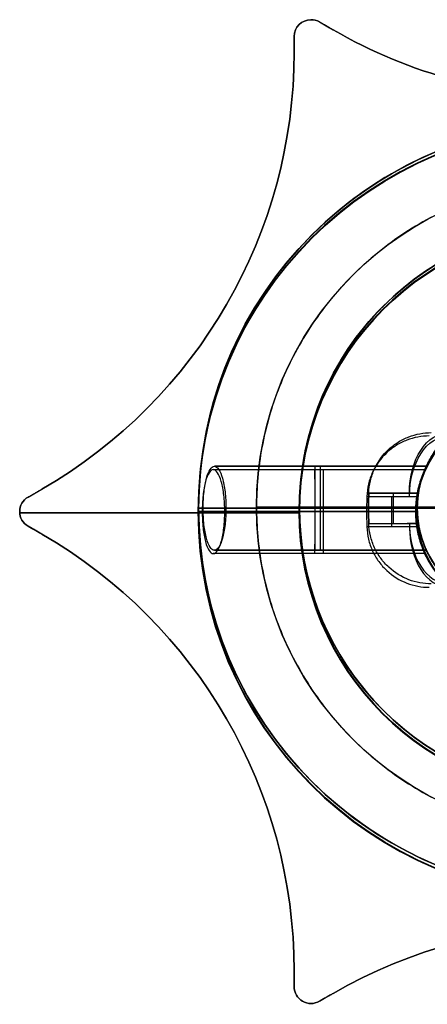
# Model space of a CAD drawing. Header units: millimetres. Extents: x -16.8 to 16.8, y -14.7 to 14.6.
# Tile 1 of 5: x -16.8 to -4.7, y -14.7 to 14.6. Entities that reach past the tile are written whole.
import ezdxf

# ---------------------------------------------------------------- set-up
doc = ezdxf.new("R2010")
doc.units = ezdxf.units.MM
for name, color, linetype in [('Layer 01', 7, 'Continuous'), ('LUZ', 7, 'Continuous'), ('METAL NEGRO', 7, 'Continuous')]:
    doc.layers.add(name, color=color, linetype=linetype)

# ---------------------------------------------------------------- blocks, each defined once
blk = doc.blocks.new('Block 11')
at = {"layer": 'Layer 01'}
for p, q in [((-4440.659, 252.983, 2662.025), (-4439.184, 252.983, 2660.787)), ((-4439.925, 252.083, 2661.409), (-4439.925, 252.983, 2661.409)), ((-4445.718, 252.533, 2647.258), (-4445.718, 252.533, 2652.508)), ((-4442.718, 252.533, 2647.258), (-4445.718, 252.533, 2647.258)), ((-4439.218, 252.533, 2654.258), (-4445.584, 252.533, 2654.258)), ((-4439.218, 252.533, 2656.758), (-4444.904, 252.533, 2656.758)), ((-4442.718, 252.533, 2647.258), (-4442.718, 252.533, 2652.508)), ((-4439.218, 252.533, 2652.508), (-4442.718, 252.533, 2652.508)), ((-4440.666, 252.533, 2662.031), (-4439.218, 252.533, 2660.816)), ((-4439.218, 252.533, 2660.816), (-4439.218, 252.533, 2656.758)), ((-4439.218, 252.533, 2654.258), (-4439.218, 252.533, 2652.508)), ((-4439.184, 252.083, 2660.787), (-4439.515, 252.083, 2661.065))]:
    blk.add_line(p, q, dxfattribs=at)
for centre, radius, start, end in [((-4434.218, 252.533, 2647.258), 11.5, 90, 270), ((-4434.218, 252.533, 2652.508), 11.5, 90, 180), ((-4434.218, 252.533, 2649.883), 11.5, 96.2088, 263.7912), ((-4434.218, 252.533, 2647.258), 8.5, 90, 270), ((-4434.218, 252.533, 2647.258), 8.5, 90, 270), ((-4434.218, 252.533, 2649.883), 8.5, 98.4136, 261.5868), ((-4436.218, 252.533, 2652.508), 3, 90, 270), ((-4436.218, 252.533, 2652.508), 3, 90, 270), ((-4434.218, 252.533, 2652.508), 11.5, 180, 270)]:
    blk.add_arc(centre, radius, start, end, dxfattribs=at)
at = {"layer": 'Layer 01', "extrusion": (0, 0, -1)}
for centre, radius, start, end in [((4434.218, 252.533, -2652.508), 11.5, 0, 90), ((4434.218, 252.533, -2647.258), 11.5, 270, 90), ((4434.218, 252.533, -2652.508), 8.5, 270, 90), ((4434.218, 252.533, -2652.508), 8.5, 270, 90), ((4436.218, 252.533, -2656.883), 3, 270, 90), ((4434.218, 252.533, -2652.508), 11.5, 270, 360)]:
    blk.add_arc(centre, radius, start, end, dxfattribs=at)
at = {"layer": 'Layer 01', "extrusion": (0.766044, 0, -0.642788)}
blk.add_arc((252.983, -813.371, -5111.285), 1.8, 270, 0, dxfattribs=at)
at = {"layer": 'Layer 01', "extrusion": (-1, 0, 0)}
for centre, start, end in [((-252.533, 2655.508, 4442.265), 180, 0), ((-252.533, 2655.508, 4442.097), 0, 180)]:
    blk.add_arc(centre, 1.25, start, end, dxfattribs=at)
at = {"layer": 'Layer 01', "extrusion": (-0.642788, 2.78728e-11, -0.766044)}
blk.add_arc((-252.533, 5101.808, 815.171), 11.06, 90, 92.3318, dxfattribs=at)
at = {"layer": 'Layer 01', "extrusion": (0.642788, -2.78728e-11, 0.766044)}
blk.add_arc((252.533, 5101.808, -815.171), 11.06, 87.6682, 90, dxfattribs=at)
at = {"layer": 'Layer 01', "extrusion": (0, -1, 0)}
for start, end in [(171.2471, 180), (124.1028, 158.3112)]:
    blk.add_arc((-4434.218, 2652.508, -252.533), 11.5, start, end, dxfattribs=at)
at = {"layer": 'Layer 01', "extrusion": (0, 1, 0)}
for start, end in [(0, 8.7529), (21.6888, 55.8972)]:
    blk.add_arc((4434.218, 2652.508, 252.533), 11.5, start, end, dxfattribs=at)
at = {"layer": 'Layer 01', "extrusion": (-0.642788, -1.59959e-11, -0.766044)}
blk.add_arc((-252.533, 5101.808, 815.171), 11.06, 87.6682, 90, dxfattribs=at)
at = {"layer": 'Layer 01', "extrusion": (0.642788, 1.59959e-11, 0.766044)}
blk.add_arc((252.533, 5101.808, -815.171), 11.06, 90, 92.3318, dxfattribs=at)
at = {"layer": 'Layer 01', "extrusion": (-0.766044, 1.98952e-13, 0.642788)}
blk.add_arc((-252.083, -813.371, 5111.285), 1.8, 270, 0, dxfattribs=at)
at = {"layer": 'Layer 01'}
for points, knots in [([(-4440.659, 252.983, 2662.025), (-4440.655, 253.109, 2662.021), (-4440.638, 253.232, 2662.025), (-4440.581, 253.473, 2662.042), (-4440.539, 253.592, 2662.057), (-4440.384, 253.927, 2662.118), (-4440.237, 254.126, 2662.18), (-4439.976, 254.368, 2662.293), (-4439.881, 254.44, 2662.335), (-4439.682, 254.564, 2662.422), (-4439.579, 254.615, 2662.468), (-4439.364, 254.699, 2662.563), (-4439.252, 254.73, 2662.613), (-4439.028, 254.772, 2662.712), (-4438.914, 254.783, 2662.763), (-4438.799, 254.783, 2662.814)], [0, 0, 0, 0, 0.37557, 0.37557, 0.75114, 0.75114, 1.502279, 1.502279, 1.877849, 1.877849, 2.253419, 2.253419, 2.628989, 2.628989, 3.004559, 3.004559, 3.004559, 3.004559]), ([(-4440.659, 252.983, 2662.025), (-4440.655, 253.109, 2662.021), (-4440.638, 253.232, 2662.025), (-4440.581, 253.473, 2662.042), (-4440.539, 253.592, 2662.057), (-4440.384, 253.927, 2662.118), (-4440.237, 254.126, 2662.18), (-4439.976, 254.368, 2662.293), (-4439.881, 254.44, 2662.335), (-4439.682, 254.564, 2662.422), (-4439.579, 254.615, 2662.468), (-4439.364, 254.699, 2662.563), (-4439.252, 254.73, 2662.613), (-4439.028, 254.772, 2662.712), (-4438.914, 254.783, 2662.763), (-4438.799, 254.783, 2662.814)], [-3.004559, -3.004559, -3.004559, -3.004559, -2.628989, -2.628989, -2.253419, -2.253419, -1.502279, -1.502279, -1.12671, -1.12671, -0.75114, -0.75114, -0.37557, -0.37557, 0, 0, 0, 0]), ([(-4439.184, 252.983, 2660.787), (-4439.162, 253.13, 2660.769), (-4439.129, 253.276, 2660.764), (-4439.041, 253.558, 2660.783), (-4438.987, 253.697, 2660.806), (-4438.863, 253.956, 2660.882), (-4438.792, 254.079, 2660.935), (-4438.647, 254.299, 2661.072), (-4438.572, 254.396, 2661.155), (-4438.501, 254.479, 2661.258)], [-1.791233, -1.791233, -1.791233, -1.791233, -1.343424, -1.343424, -0.895616, -0.895616, -0.447808, -0.447808, 0, 0, 0, 0]), ([(-4438.501, 254.479, 2661.258), (-4438.572, 254.396, 2661.155), (-4438.647, 254.299, 2661.072), (-4438.792, 254.079, 2660.935), (-4438.863, 253.956, 2660.882), (-4438.987, 253.697, 2660.806), (-4439.041, 253.558, 2660.783), (-4439.129, 253.276, 2660.764), (-4439.162, 253.13, 2660.769), (-4439.184, 252.983, 2660.787)], [-1.791233, -1.791233, -1.791233, -1.791233, -1.343424, -1.343424, -0.895616, -0.895616, -0.447808, -0.447808, 0, 0, 0, 0]), ([(-4445.584, 252.533, 2654.258), (-4445.584, 252.701, 2654.258), (-4445.575, 252.866, 2654.292), (-4445.541, 253.172, 2654.421), (-4445.516, 253.311, 2654.516), (-4445.454, 253.539, 2654.749), (-4445.417, 253.63, 2654.888), (-4445.337, 253.751, 2655.187), (-4445.293, 253.783, 2655.348), (-4445.249, 253.783, 2655.508)], [0, 0, 0, 0, 0.502799, 0.502799, 1.005599, 1.005599, 1.508398, 1.508398, 2.011198, 2.011198, 2.011198, 2.011198]), ([(-4445.584, 252.533, 2654.258), (-4445.584, 252.701, 2654.258), (-4445.575, 252.866, 2654.292), (-4445.541, 253.172, 2654.421), (-4445.516, 253.311, 2654.516), (-4445.454, 253.539, 2654.749), (-4445.417, 253.63, 2654.888), (-4445.337, 253.751, 2655.187), (-4445.293, 253.783, 2655.348), (-4445.249, 253.783, 2655.508)], [-2.011198, -2.011198, -2.011198, -2.011198, -1.508398, -1.508398, -1.005599, -1.005599, -0.502799, -0.502799, 0, 0, 0, 0]), ([(-4445.249, 253.783, 2655.508), (-4445.206, 253.783, 2655.669), (-4445.162, 253.752, 2655.83), (-4445.079, 253.63, 2656.129), (-4445.041, 253.54, 2656.267), (-4444.976, 253.31, 2656.501), (-4444.95, 253.172, 2656.595), (-4444.923, 252.942, 2656.692), (-4444.916, 252.863, 2656.717), (-4444.906, 252.7, 2656.75), (-4444.904, 252.616, 2656.758), (-4444.904, 252.533, 2656.758)], [-2.010505, -2.010505, -2.010505, -2.010505, -1.507879, -1.507879, -1.005253, -1.005253, -0.502626, -0.502626, -0.251313, -0.251313, 0, 0, 0, 0]), ([(-4445.249, 253.783, 2655.508), (-4445.206, 253.783, 2655.669), (-4445.162, 253.752, 2655.83), (-4445.079, 253.63, 2656.129), (-4445.041, 253.54, 2656.267), (-4444.976, 253.31, 2656.501), (-4444.95, 253.172, 2656.595), (-4444.923, 252.942, 2656.692), (-4444.916, 252.863, 2656.717), (-4444.906, 252.7, 2656.75), (-4444.904, 252.616, 2656.758), (-4444.904, 252.533, 2656.758)], [0, 0, 0, 0, 0.502626, 0.502626, 1.005253, 1.005253, 1.507879, 1.507879, 1.759192, 1.759192, 2.010505, 2.010505, 2.010505, 2.010505]), ([(-4438.945, 251.283, 2655.508), (-4438.945, 251.283, 2655.673), (-4438.961, 251.316, 2655.839), (-4439.014, 251.442, 2656.141), (-4439.05, 251.534, 2656.277), (-4439.103, 251.707, 2656.45), (-4439.12, 251.769, 2656.501), (-4439.152, 251.903, 2656.591), (-4439.167, 251.976, 2656.63), (-4439.192, 252.127, 2656.693), (-4439.201, 252.205, 2656.717), (-4439.215, 252.366, 2656.75), (-4439.218, 252.45, 2656.758), (-4439.218, 252.697, 2656.758), (-4439.204, 252.863, 2656.725), (-4439.155, 253.165, 2656.599), (-4439.12, 253.302, 2656.507), (-4439.05, 253.532, 2656.277), (-4439.014, 253.623, 2656.142), (-4438.961, 253.75, 2655.838), (-4438.945, 253.783, 2655.675), (-4438.945, 253.783, 2655.508)], [-3.99558, -3.99558, -3.99558, -3.99558, -3.496133, -3.496133, -2.996685, -2.996685, -2.746961, -2.746961, -2.497238, -2.497238, -2.247514, -2.247514, -1.99779, -1.99779, -1.498343, -1.498343, -0.998895, -0.998895, -0.499448, -0.499448, 0, 0, 0, 0]), ([(-4438.945, 251.283, 2655.508), (-4438.945, 251.283, 2655.344), (-4438.961, 251.316, 2655.177), (-4439.014, 251.441, 2654.877), (-4439.05, 251.534, 2654.74), (-4439.12, 251.762, 2654.511), (-4439.154, 251.898, 2654.419), (-4439.192, 252.127, 2654.323), (-4439.201, 252.206, 2654.299), (-4439.215, 252.367, 2654.267), (-4439.218, 252.451, 2654.258), (-4439.218, 252.699, 2654.258), (-4439.204, 252.864, 2654.292), (-4439.155, 253.165, 2654.418), (-4439.12, 253.303, 2654.51), (-4439.05, 253.531, 2654.738), (-4439.014, 253.623, 2654.876), (-4438.975, 253.718, 2655.102), (-4438.964, 253.742, 2655.182), (-4438.949, 253.774, 2655.343), (-4438.945, 253.783, 2655.425), (-4438.945, 253.783, 2655.508)], [-3.99497, -3.99497, -3.99497, -3.99497, -3.495599, -3.495599, -2.996228, -2.996228, -2.496857, -2.496857, -2.247171, -2.247171, -1.997485, -1.997485, -1.498114, -1.498114, -0.998743, -0.998743, -0.499371, -0.499371, -0.249686, -0.249686, 0, 0, 0, 0]), ([(-4438.945, 253.783, 2655.508), (-4438.945, 253.783, 2655.675), (-4438.961, 253.75, 2655.838), (-4439.014, 253.623, 2656.142), (-4439.05, 253.532, 2656.277), (-4439.12, 253.302, 2656.507), (-4439.155, 253.165, 2656.599), (-4439.204, 252.863, 2656.725), (-4439.218, 252.697, 2656.758), (-4439.218, 252.45, 2656.758), (-4439.215, 252.366, 2656.75), (-4439.201, 252.205, 2656.717), (-4439.192, 252.127, 2656.693), (-4439.167, 251.976, 2656.63), (-4439.152, 251.903, 2656.591), (-4439.12, 251.769, 2656.501), (-4439.103, 251.707, 2656.45), (-4439.05, 251.534, 2656.277), (-4439.014, 251.442, 2656.141), (-4438.961, 251.316, 2655.839), (-4438.945, 251.283, 2655.673), (-4438.945, 251.283, 2655.508)], [-3.99558, -3.99558, -3.99558, -3.99558, -3.496133, -3.496133, -2.996685, -2.996685, -2.497238, -2.497238, -1.99779, -1.99779, -1.748066, -1.748066, -1.498343, -1.498343, -1.248619, -1.248619, -0.998895, -0.998895, -0.499448, -0.499448, 0, 0, 0, 0]), ([(-4438.945, 253.783, 2655.508), (-4438.945, 253.783, 2655.425), (-4438.949, 253.774, 2655.343), (-4438.964, 253.742, 2655.182), (-4438.975, 253.718, 2655.102), (-4439.014, 253.623, 2654.876), (-4439.05, 253.531, 2654.738), (-4439.12, 253.303, 2654.51), (-4439.155, 253.165, 2654.418), (-4439.204, 252.864, 2654.292), (-4439.218, 252.699, 2654.258), (-4439.218, 252.451, 2654.258), (-4439.215, 252.367, 2654.267), (-4439.201, 252.206, 2654.299), (-4439.192, 252.127, 2654.323), (-4439.154, 251.898, 2654.419), (-4439.12, 251.762, 2654.511), (-4439.05, 251.534, 2654.74), (-4439.014, 251.441, 2654.877), (-4438.961, 251.316, 2655.177), (-4438.945, 251.283, 2655.344), (-4438.945, 251.283, 2655.508)], [-3.99497, -3.99497, -3.99497, -3.99497, -3.745285, -3.745285, -3.495599, -3.495599, -2.996228, -2.996228, -2.496857, -2.496857, -1.997485, -1.997485, -1.7478, -1.7478, -1.498114, -1.498114, -0.998743, -0.998743, -0.499371, -0.499371, 0, 0, 0, 0]), ([(-4445.249, 251.283, 2655.508), (-4445.293, 251.283, 2655.348), (-4445.337, 251.314, 2655.186), (-4445.417, 251.435, 2654.888), (-4445.454, 251.527, 2654.749), (-4445.516, 251.755, 2654.516), (-4445.541, 251.894, 2654.421), (-4445.567, 252.123, 2654.324), (-4445.573, 252.204, 2654.3), (-4445.582, 252.366, 2654.267), (-4445.584, 252.449, 2654.258), (-4445.584, 252.533, 2654.258)], [0, 0, 0, 0, 0.502131, 0.502131, 1.004263, 1.004263, 1.506394, 1.506394, 1.75746, 1.75746, 2.008525, 2.008525, 2.008525, 2.008525]), ([(-4445.249, 251.283, 2655.508), (-4445.293, 251.283, 2655.348), (-4445.337, 251.314, 2655.186), (-4445.417, 251.435, 2654.888), (-4445.454, 251.527, 2654.749), (-4445.516, 251.755, 2654.516), (-4445.541, 251.894, 2654.421), (-4445.567, 252.123, 2654.324), (-4445.573, 252.204, 2654.3), (-4445.582, 252.366, 2654.267), (-4445.584, 252.449, 2654.258), (-4445.584, 252.533, 2654.258)], [-2.008525, -2.008525, -2.008525, -2.008525, -1.506394, -1.506394, -1.004263, -1.004263, -0.502131, -0.502131, -0.251066, -0.251066, 0, 0, 0, 0]), ([(-4444.904, 252.533, 2656.758), (-4444.904, 252.366, 2656.758), (-4444.914, 252.199, 2656.724), (-4444.95, 251.895, 2656.596), (-4444.976, 251.755, 2656.5), (-4445.041, 251.525, 2656.266), (-4445.08, 251.435, 2656.128), (-4445.162, 251.314, 2655.83), (-4445.206, 251.283, 2655.668), (-4445.249, 251.283, 2655.508)], [-2.013024, -2.013024, -2.013024, -2.013024, -1.509768, -1.509768, -1.006512, -1.006512, -0.503256, -0.503256, 0, 0, 0, 0]), ([(-4444.904, 252.533, 2656.758), (-4444.904, 252.366, 2656.758), (-4444.914, 252.199, 2656.724), (-4444.95, 251.895, 2656.596), (-4444.976, 251.755, 2656.5), (-4445.041, 251.525, 2656.266), (-4445.08, 251.435, 2656.128), (-4445.162, 251.314, 2655.83), (-4445.206, 251.283, 2655.668), (-4445.249, 251.283, 2655.508)], [0, 0, 0, 0, 0.503256, 0.503256, 1.006512, 1.006512, 1.509768, 1.509768, 2.013024, 2.013024, 2.013024, 2.013024]), ([(-4438.799, 250.283, 2662.814), (-4439.029, 250.283, 2662.712), (-4439.253, 250.324, 2662.612), (-4439.687, 250.492, 2662.42), (-4439.886, 250.614, 2662.332), (-4440.15, 250.858, 2662.218), (-4440.23, 250.948, 2662.184), (-4440.372, 251.142, 2662.124), (-4440.435, 251.248, 2662.098), (-4440.539, 251.473, 2662.058), (-4440.58, 251.589, 2662.043), (-4440.638, 251.831, 2662.025), (-4440.655, 251.956, 2662.021), (-4440.659, 252.083, 2662.025)], [0, 0, 0, 0, 0.751676, 0.751676, 1.503353, 1.503353, 1.879191, 1.879191, 2.255029, 2.255029, 2.630868, 2.630868, 3.006706, 3.006706, 3.006706, 3.006706]), ([(-4438.799, 250.283, 2662.814), (-4439.029, 250.283, 2662.712), (-4439.253, 250.324, 2662.612), (-4439.687, 250.492, 2662.42), (-4439.886, 250.614, 2662.332), (-4440.15, 250.858, 2662.218), (-4440.23, 250.948, 2662.184), (-4440.372, 251.142, 2662.124), (-4440.435, 251.248, 2662.098), (-4440.539, 251.473, 2662.058), (-4440.58, 251.589, 2662.043), (-4440.638, 251.831, 2662.025), (-4440.655, 251.956, 2662.021), (-4440.659, 252.083, 2662.025)], [-3.006706, -3.006706, -3.006706, -3.006706, -2.255029, -2.255029, -1.503353, -1.503353, -1.127515, -1.127515, -0.751676, -0.751676, -0.375838, -0.375838, 0, 0, 0, 0]), ([(-4438.501, 250.586, 2661.258), (-4438.572, 250.669, 2661.155), (-4438.647, 250.767, 2661.072), (-4438.793, 250.987, 2660.934), (-4438.863, 251.11, 2660.881), (-4438.987, 251.368, 2660.806), (-4439.042, 251.508, 2660.783), (-4439.129, 251.791, 2660.764), (-4439.162, 251.935, 2660.769), (-4439.184, 252.083, 2660.787)], [-1.791242, -1.791242, -1.791242, -1.791242, -1.343432, -1.343432, -0.895621, -0.895621, -0.447811, -0.447811, 0, 0, 0, 0]), ([(-4439.184, 252.083, 2660.787), (-4439.162, 251.935, 2660.769), (-4439.129, 251.791, 2660.764), (-4439.042, 251.508, 2660.783), (-4438.987, 251.368, 2660.806), (-4438.863, 251.11, 2660.881), (-4438.793, 250.987, 2660.934), (-4438.647, 250.767, 2661.072), (-4438.572, 250.669, 2661.155), (-4438.501, 250.586, 2661.258)], [-1.791242, -1.791242, -1.791242, -1.791242, -1.343432, -1.343432, -0.895621, -0.895621, -0.447811, -0.447811, 0, 0, 0, 0])]:
    blk.add_open_spline(points, degree=3, knots=knots, dxfattribs=at)
for points in [[(-4438.945, 253.783, 2655.508), (-4445.249, 253.783, 2655.508)], [(-4445.249, 253.783, 2655.508), (-4438.945, 253.783, 2655.508)], [(-4439.184, 252.983, 2660.787), (-4440.659, 252.983, 2662.025)], [(-4439.184, 252.983, 2660.787), (-4440.659, 252.983, 2662.025)], [(-4440.659, 252.083, 2662.025), (-4439.184, 252.083, 2660.787)], [(-4440.659, 252.083, 2662.025), (-4439.184, 252.083, 2660.787)], [(-4445.249, 251.283, 2655.508), (-4438.945, 251.283, 2655.508)], [(-4438.945, 251.283, 2655.508), (-4445.249, 251.283, 2655.508)]]:
    blk.add_open_spline(points, degree=1, dxfattribs=at)
for points, weights, degree in [([(-4439.184, 252.083, 2660.787), (-4439.23, 252.382, 2660.825), (-4439.23, 252.684, 2660.825), (-4439.184, 252.983, 2660.787)], [1, 0.99245733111, 0.99245733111, 1], 3), ([(-4439.184, 252.083, 2660.787), (-4439.23, 252.382, 2660.825), (-4439.23, 252.684, 2660.825), (-4439.184, 252.983, 2660.787)], [1, 0.99245733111, 0.99245733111, 1], 3), ([(-4445.584, 252.533, 2654.258), (-4445.718, 252.533, 2653.388), (-4445.718, 252.533, 2652.508)], [0.944993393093, 0.969273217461, 1], 2), ([(-4440.666, 252.533, 2662.031), (-4443.596, 252.533, 2660.047), (-4444.904, 252.533, 2656.758)], [0.861319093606, 0.836758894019, 0.889874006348], 2)]:
    blk.add_rational_spline(points, weights, degree=degree, dxfattribs=at)

msp = doc.modelspace()

# ---------------------------------------------------------------- linework, layer by layer
at = {"layer": 'Layer 01'}
for p, q in [((9.721, 0.133, 910), (-9.779, 0.133, 910)), ((9.721, 0.133, 908), (-9.779, 0.133, 908))]:
    msp.add_line(p, q, dxfattribs=at)
msp.add_circle((-0.029, 0.133, 910), 9.75, dxfattribs=at)
for points in [[(9.721, 0.133, 910), (9.721, -9.617, 910), (-0.029, -9.617, 910), (-9.779, -9.617, 910), (-9.779, 0.133, 910), (-9.779, 9.883, 910), (-0.029, 9.883, 910), (9.721, 9.883, 910), (9.721, 0.133, 910)], [(9.721, 0.133, 908), (9.721, -9.617, 908), (-0.029, -9.617, 908), (-9.779, -9.617, 908), (-9.779, 0.133, 908), (-9.779, 9.883, 908), (-0.029, 9.883, 908), (9.721, 9.883, 908), (9.721, 0.133, 908)], [(9.721, 0.133, 909), (9.721, -9.617, 909), (-0.029, -9.617, 909), (-9.779, -9.617, 909), (-9.779, 0.133, 909), (-9.779, 9.883, 909), (-0.029, 9.883, 909), (9.721, 9.883, 909), (9.721, 0.133, 909)]]:
    msp.add_rational_spline(points, [1, 0.707106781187, 1, 0.707106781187, 1, 0.707106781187, 1, 0.707106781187, 1], degree=2, knots=[-61.261057, -61.261057, -61.261057, -45.945793, -45.945793, -30.630528, -30.630528, -15.315264, -15.315264, 0, 0, 0], dxfattribs=at)
msp.add_open_spline([(-9.779, 0.133, 910), (-9.779, 0.133, 908)], degree=1, dxfattribs=at)
at = {"layer": 'LUZ'}
for p, q in [((-7.91, 14.567, -638.535), (-7.5, 14.33, -638.535)), ((-7.91, 14.567, 300), (-7.5, 14.33, 300)), ((-7.705, 14.449, -338.535), (-7.705, 14.449, -938.535)), ((-7.705, 14.449, 600), (-7.705, 14.449)), ((-8.66, 14.134, -638.535), (-8.66, 13.66, -638.535)), ((-8.66, 14.134, 300), (-8.66, 13.66, 300)), ((-8.66, 13.897, -938.535), (-8.66, 13.897, -338.535)), ((-8.66, 13.897), (-8.66, 13.897, 600)), ((-16.571, 0.433, -638.535), (-16.16, 0.67, -638.535)), ((-16.571, 0.433, 300), (-16.16, 0.67, 300)), ((-16.365, 0.551, -338.535), (-16.365, 0.551, -938.535)), ((-16.365, 0.551, 600), (-16.365, 0.551)), ((-16.821, 0, -338.535), (-16.821, 0, -938.535)), ((-16.821, 0, 600), (-16.821, 0)), ((-8.5, 0, -338.535), (-8.5, 0, -938.535)), ((-8.5, 0, 600), (-8.5, 0)), ((-8.5, -0.039, -938.535), (-16.819, -0.039, -938.535)), ((-16.819, -0.039, -338.535), (-8.5, -0.039, -338.535)), ((-8.5, -0.039), (-16.819, -0.039)), ((-16.819, -0.039, 600), (-8.5, -0.039, 600)), ((-16.16, -0.67, -638.535), (-16.571, -0.433, -638.535)), ((-16.16, -0.67, 300), (-16.571, -0.433, 300)), ((-16.365, -0.551, -338.535), (-16.365, -0.551, -938.535)), ((-16.365, -0.551, 600), (-16.365, -0.551)), ((-8.66, -13.66, -638.535), (-8.66, -14.134, -638.535)), ((-8.66, -13.66, 300), (-8.66, -14.134, 300)), ((-8.66, -13.897, -938.535), (-8.66, -13.897, -338.535)), ((-8.66, -13.897), (-8.66, -13.897, 600)), ((-7.5, -14.33, -638.535), (-7.91, -14.567, -638.535)), ((-7.5, -14.33, 300), (-7.91, -14.567, 300)), ((-8.16, -14.634, -338.535), (-8.16, -14.634, -938.535)), ((-8.16, -14.634, 600), (-8.16, -14.634)), ((-7.705, -14.449, -338.535), (-7.705, -14.449, -938.535)), ((-7.705, -14.449, 600), (-7.705, -14.449))]:
    msp.add_line(p, q, dxfattribs=at)
for centre, radius, start, end in [((-8.16, 14.134, -338.535), 0.5, 90, 180), ((-8.16, 14.134, 600), 0.5, 90, 180), ((-8.16, 14.134, -938.535), 0.5, 60, 90), ((-8.16, 14.134), 0.5, 60, 90), ((0, 27.321, -938.535), 15, 240, 270), ((0, 27.321, -638.535), 15, 240, 270), ((0, 27.321), 15, 240, 270), ((0, 27.321, 300), 15, 240, 270), ((-23.66, 13.66, -938.535), 15, 300, 0), ((-23.66, 13.66, -638.535), 15, 300, 0), ((-23.66, 13.66), 15, 300, 0), ((-23.66, 13.66, 300), 15, 300, 0), ((0, 0, -938.535), 8.5, 90, 270), ((0, 0), 8.5, 90, 270), ((-16.321, 0, -938.535), 0.5, 120, 240), ((-16.321, 0), 0.5, 120, 240), ((-23.66, -13.66, -938.535), 15, 360, 60), ((-23.66, -13.66, -638.535), 15, 0, 60), ((-23.66, -13.66), 15, 360, 60), ((-23.66, -13.66, 300), 15, 0, 60), ((0, -27.321, -938.535), 15, 60, 120), ((0, -27.321, -638.535), 15, 60, 120), ((0, -27.321), 15, 60, 120), ((0, -27.321, 300), 15, 60, 120), ((-8.16, -14.134, -938.535), 0.5, 180, 300), ((-8.16, -14.134), 0.5, 180, 300)]:
    msp.add_arc(centre, radius, start, end, dxfattribs=at)
at = {"layer": 'LUZ', "extrusion": (0, 0, -1)}
for centre, radius, start, end in [((8.16, 14.134, 938.535), 0.5, 0, 90), ((8.16, 14.134, 638.535), 0.5, 0, 90), ((8.16, 14.134), 0.5, 0, 90), ((8.16, 14.134, -300), 0.5, 0, 90), ((8.16, 14.134, 338.535), 0.5, 90, 120), ((8.16, 14.134, 638.535), 0.5, 90, 120), ((8.16, 14.134, -600), 0.5, 90, 120), ((8.16, 14.134, -300), 0.5, 90, 120), ((0, 27.321, 338.535), 15, 270, 300), ((0, 27.321, -600), 15, 270, 300), ((23.66, 13.66, 338.535), 15, 180, 240), ((23.66, 13.66, -600), 15, 180, 240), ((0, 0, 338.535), 8.5, 270, 90), ((0, 0, 638.535), 8.5, 270, 90), ((0, 0, -600), 8.5, 270, 90), ((0, 0, -300), 8.5, 270, 90), ((16.321, 0, 338.535), 0.5, 300, 60), ((16.321, 0, 638.535), 0.5, 300, 60), ((16.321, 0, -600), 0.5, 300, 60), ((16.321, 0, -300), 0.5, 300, 60), ((23.66, -13.66, 338.535), 15, 120, 180), ((23.66, -13.66, -600), 15, 120, 180), ((0, -27.321, 338.535), 15, 60, 120), ((0, -27.321, -600), 15, 60, 120), ((8.16, -14.134, 338.535), 0.5, 240, 0), ((8.16, -14.134, 638.535), 0.5, 240, 0), ((8.16, -14.134, -600), 0.5, 240, 0), ((8.16, -14.134, -300), 0.5, 240, 0)]:
    msp.add_arc(centre, radius, start, end, dxfattribs=at)
at = {"layer": 'LUZ'}
for points in [[(-8.16, 14.634, -938.535), (-8.16, 14.634, -338.535)], [(-8.16, 14.634), (-8.16, 14.634, 600)], [(-7.91, 14.567, -338.535), (-7.91, 14.567, -938.535)], [(-7.5, 14.33, -338.535), (-7.91, 14.567, -338.535)], [(-7.91, 14.567, -938.535), (-7.5, 14.33, -938.535)], [(-7.91, 14.567, 600), (-7.91, 14.567)], [(-7.5, 14.33, 600), (-7.91, 14.567, 600)], [(-7.91, 14.567), (-7.5, 14.33)], [(-8.66, 14.134, -338.535), (-8.66, 14.134, -938.535)], [(-8.66, 14.134, -938.535), (-8.66, 13.66, -938.535)], [(-8.66, 13.66, -338.535), (-8.66, 14.134, -338.535)], [(-8.66, 14.134, 600), (-8.66, 14.134)], [(-8.66, 14.134), (-8.66, 13.66)], [(-8.66, 13.66, 600), (-8.66, 14.134, 600)], [(-7.5, 14.33, -338.535), (-7.5, 14.33, -938.535)], [(-7.5, 14.33, 600), (-7.5, 14.33)], [(-8.66, 13.66, -938.535), (-8.66, 13.66, -338.535)], [(-8.66, 13.66), (-8.66, 13.66, 600)], [(-16.571, 0.433, -338.535), (-16.16, 0.67, -338.535)], [(-16.571, 0.433, -938.535), (-16.16, 0.67, -938.535)], [(-16.571, 0.433, 600), (-16.16, 0.67, 600)], [(-16.571, 0.433), (-16.16, 0.67)], [(-16.16, 0.67, -338.535), (-16.16, 0.67, -938.535)], [(-16.16, 0.67, 600), (-16.16, 0.67)], [(-16.571, 0.433, -338.535), (-16.571, 0.433, -938.535)], [(-16.571, 0.433, 600), (-16.571, 0.433)], [(-16.571, -0.433, -938.535), (-16.571, -0.433, -338.535)], [(-16.16, -0.67, -938.535), (-16.571, -0.433, -938.535)], [(-16.571, -0.433, -338.535), (-16.16, -0.67, -338.535)], [(-16.571, -0.433), (-16.571, -0.433, 600)], [(-16.16, -0.67), (-16.571, -0.433)], [(-16.571, -0.433, 600), (-16.16, -0.67, 600)], [(-16.16, -0.67, -938.535), (-16.16, -0.67, -338.535)], [(-16.16, -0.67), (-16.16, -0.67, 600)], [(-8.66, -13.66, -338.535), (-8.66, -13.66, -938.535)], [(-8.66, -14.134, -338.535), (-8.66, -13.66, -338.535)], [(-8.66, -13.66, -938.535), (-8.66, -14.134, -938.535)], [(-8.66, -13.66, 600), (-8.66, -13.66)], [(-8.66, -14.134, 600), (-8.66, -13.66, 600)], [(-8.66, -13.66), (-8.66, -14.134)], [(-8.66, -14.134, -338.535), (-8.66, -14.134, -938.535)], [(-8.66, -14.134, 600), (-8.66, -14.134)], [(-7.5, -14.33, -938.535), (-7.91, -14.567, -938.535)], [(-7.91, -14.567, -338.535), (-7.5, -14.33, -338.535)], [(-7.5, -14.33), (-7.91, -14.567)], [(-7.91, -14.567, 600), (-7.5, -14.33, 600)], [(-7.5, -14.33, -938.535), (-7.5, -14.33, -338.535)], [(-7.5, -14.33), (-7.5, -14.33, 600)], [(-7.91, -14.567, -938.535), (-7.91, -14.567, -338.535)], [(-7.91, -14.567), (-7.91, -14.567, 600)]]:
    msp.add_open_spline(points, degree=1, dxfattribs=at)
at = {"layer": 'METAL NEGRO'}
for p, q in [((-5.762, 0.45, -14.128), (-5.762, -0.45, -14.128)), ((-11.52, 0, -5.205), (-11.5, 0, 0.045)), ((-11.5, 0.1, -938.386), (-8.5, 0.1, -938.386)), ((-11.5, 0.1, -938.386), (-11.5, 0.1, -943.636)), ((-8.5, 0, 0.033), (-11.5, 0, 0.045)), ((-11.393, 0, -6.956), (-5.027, 0, -6.98)), ((-10.723, 0, -9.458), (-5.037, 0, -9.48)), ((-5.02, 0, -5.231), (-8.52, 0, -5.217)), ((-8.5, 0.1, -943.636), (8.5, 0.1, -943.636)), ((-8.5, 0.1, -938.386), (-8.5, 0.1, -943.636)), ((-6.505, 0, -14.747), (-5.053, 0, -13.538)), ((-5.037, 0, -9.48), (-5.053, 0, -13.538)), ((-5.02, 0, -5.231), (-5.027, 0, -6.98)), ((-8.52, 0, -5.217), (-8.5, 0, 0.033))]:
    msp.add_line(p, q, dxfattribs=at)
at = {"layer": 'METAL NEGRO', "extrusion": (0.00389, -7.06101e-13, 0.999992)}
msp.add_arc((0, 0, -5.25), 11.5, 90, 180, dxfattribs=at)
at = {"layer": 'METAL NEGRO', "extrusion": (0.00389, -5.68434e-14, 0.999992)}
msp.add_arc((0, 0, -2.625), 11.5, 96.2088, 263.7912, dxfattribs=at)
at = {"layer": 'METAL NEGRO', "extrusion": (0, 0, -1)}
for centre, radius, start, end in [((0, 0.1, 943.636), 11.5, 0, 90), ((0, 0.1, 941.011), 11.5, 276.2088, 83.7912), ((0, 0.1, 938.386), 8.5, 270, 90), ((0, 0.1, 941.011), 8.5, 278.4139, 81.5861), ((0, 0.1, 943.636), 11.5, 270, 0)]:
    msp.add_arc(centre, radius, start, end, dxfattribs=at)
at = {"layer": 'METAL NEGRO'}
for centre, radius in [((0, 0.1, -938.386), 11.5), ((0, 0.1, -943.636), 8.5)]:
    msp.add_arc(centre, radius, 90, 270, dxfattribs=at)
at = {"layer": 'METAL NEGRO', "extrusion": (-0.00389, 0, -0.999992)}
for centre, radius in [((0, 0), 11.5), ((0, 0), 8.5), ((2, 0, 9.594), 3), ((2, 0, 5.25), 3)]:
    msp.add_arc(centre, radius, 270, 90, dxfattribs=at)
at = {"layer": 'METAL NEGRO', "extrusion": (0.00389, 0, 0.999992)}
for centre, start, end in [((0, 0, -5.25), 90, 270), ((0, 0, -2.625), 98.4136, 261.5868)]:
    msp.add_arc(centre, 8.5, start, end, dxfattribs=at)
at = {"layer": 'METAL NEGRO', "extrusion": (-0.768539, 0, -0.639803)}
msp.add_arc((-0.45, -8.972, 12.776), 1.8, 90, 180, dxfattribs=at)
at = {"layer": 'METAL NEGRO', "extrusion": (0.999992, 0, -0.00389)}
msp.add_arc((0, -8.25, -8.02), 1.25, 0, 180, dxfattribs=at)
at = {"layer": 'METAL NEGRO', "extrusion": (0.999992, 2.84217e-13, -0.00389)}
msp.add_arc((0, -8.25, -7.754), 1.25, 180, 0, dxfattribs=at)
at = {"layer": 'METAL NEGRO', "extrusion": (-0.639803, -2.01491e-11, 0.768539)}
msp.add_arc((0, -3.375, -7.172), 11.06, 267.6682, 270, dxfattribs=at)
at = {"layer": 'METAL NEGRO', "extrusion": (0, -1, 0)}
for centre, start, end in [((-0.02, -5.25), 179.7771, 188.53), ((0, -943.636, -0.1), 180, 270), ((-0.02, -5.25), 201.4659, 235.6743)]:
    msp.add_arc(centre, 11.5, start, end, dxfattribs=at)
at = {"layer": 'METAL NEGRO', "extrusion": (0.00389, 8.29646e-13, 0.999992)}
msp.add_arc((0, 0, -5.25), 11.5, 180, 270, dxfattribs=at)
at = {"layer": 'METAL NEGRO', "extrusion": (-0.639803, -7.83548e-12, 0.768539)}
msp.add_arc((0, -3.375, -7.172), 11.06, 270, 272.3318, dxfattribs=at)
at = {"layer": 'METAL NEGRO', "extrusion": (0.768539, 0, 0.639803)}
msp.add_arc((-0.45, -8.972, -12.776), 1.8, 90, 180, dxfattribs=at)
at = {"layer": 'METAL NEGRO'}
for points, knots in [([(-4.641, 2.25, -15.538), (-4.756, 2.25, -15.486), (-4.869, 2.239, -15.435), (-5.094, 2.198, -15.335), (-5.205, 2.166, -15.284), (-5.42, 2.083, -15.188), (-5.523, 2.031, -15.142), (-5.721, 1.908, -15.054), (-5.816, 1.835, -15.012), (-6.077, 1.594, -14.898), (-6.224, 1.394, -14.836), (-6.379, 1.06, -14.774), (-6.42, 0.94, -14.759), (-6.478, 0.699, -14.741), (-6.494, 0.576, -14.738), (-6.498, 0.45, -14.741)], [0, 0, 0, 0, 0.37557, 0.37557, 0.75114, 0.75114, 1.12671, 1.12671, 1.502279, 1.502279, 2.253419, 2.253419, 2.628989, 2.628989, 3.004559, 3.004559, 3.004559, 3.004559]), ([(-4.337, 1.947, -13.983), (-4.408, 1.863, -13.88), (-4.482, 1.766, -13.796), (-4.627, 1.546, -13.658), (-4.698, 1.424, -13.605), (-4.821, 1.165, -13.529), (-4.876, 1.025, -13.506), (-4.963, 0.743, -13.487), (-4.996, 0.597, -13.491), (-5.019, 0.45, -13.51)], [-1.791233, -1.791233, -1.791233, -1.791233, -1.343424, -1.343424, -0.895616, -0.895616, -0.447808, -0.447808, 0, 0, 0, 0]), ([(-11.063, 1.25, -8.207), (-11.106, 1.25, -8.047), (-11.149, 1.219, -7.885), (-11.228, 1.097, -7.586), (-11.265, 1.006, -7.447), (-11.326, 0.778, -7.214), (-11.351, 0.639, -7.119), (-11.384, 0.333, -6.99), (-11.393, 0.168, -6.956), (-11.393, 0, -6.956)], [0, 0, 0, 0, 0.502799, 0.502799, 1.005599, 1.005599, 1.508398, 1.508398, 2.011198, 2.011198, 2.011198, 2.011198]), ([(-10.723, 0, -9.458), (-10.723, 0.083, -9.458), (-10.725, 0.168, -9.45), (-10.734, 0.33, -9.417), (-10.741, 0.409, -9.392), (-10.768, 0.639, -9.295), (-10.794, 0.777, -9.201), (-10.858, 1.007, -8.966), (-10.896, 1.097, -8.828), (-10.977, 1.219, -8.529), (-11.02, 1.25, -8.368), (-11.063, 1.25, -8.207)], [0, 0, 0, 0, 0.251313, 0.251313, 0.502626, 0.502626, 1.005253, 1.005253, 1.507879, 1.507879, 2.010505, 2.010505, 2.010505, 2.010505]), ([(-4.759, 1.25, -8.232), (-4.76, 1.25, -8.399), (-4.776, 1.217, -8.561), (-4.83, 1.09, -8.865), (-4.866, 0.999, -9), (-4.938, 0.769, -9.229), (-4.973, 0.632, -9.321), (-5.022, 0.331, -9.447), (-5.037, 0.165, -9.481), (-5.037, -0.083, -9.48), (-5.033, -0.166, -9.472), (-5.02, -0.328, -9.44), (-5.01, -0.406, -9.416), (-4.985, -0.557, -9.353), (-4.97, -0.63, -9.314), (-4.938, -0.764, -9.224), (-4.92, -0.826, -9.172), (-4.867, -0.999, -9), (-4.83, -1.09, -8.864), (-4.776, -1.217, -8.562), (-4.76, -1.25, -8.396), (-4.759, -1.25, -8.232)], [0, 0, 0, 0, 0.499448, 0.499448, 0.998895, 0.998895, 1.498343, 1.498343, 1.99779, 1.99779, 2.247514, 2.247514, 2.497238, 2.497238, 2.746961, 2.746961, 2.996685, 2.996685, 3.496133, 3.496133, 3.99558, 3.99558, 3.99558, 3.99558]), ([(-4.759, 1.25, -8.232), (-4.759, 1.25, -8.148), (-4.762, 1.242, -8.066), (-4.776, 1.209, -7.905), (-4.787, 1.185, -7.825), (-4.825, 1.09, -7.599), (-4.861, 0.998, -7.461), (-4.93, 0.77, -7.233), (-4.964, 0.632, -7.14), (-5.013, 0.332, -7.014), (-5.027, 0.166, -6.981), (-5.027, -0.082, -6.98), (-5.024, -0.166, -6.989), (-5.011, -0.327, -7.021), (-5.001, -0.406, -7.045), (-4.964, -0.634, -7.141), (-4.93, -0.771, -7.234), (-4.86, -0.999, -7.463), (-4.825, -1.091, -7.6), (-4.774, -1.216, -7.901), (-4.759, -1.25, -8.067), (-4.759, -1.25, -8.232)], [-3.99497, -3.99497, -3.99497, -3.99497, -3.745285, -3.745285, -3.495599, -3.495599, -2.996228, -2.996228, -2.496857, -2.496857, -1.997485, -1.997485, -1.7478, -1.7478, -1.498114, -1.498114, -0.998743, -0.998743, -0.499371, -0.499371, 0, 0, 0, 0]), ([(-11.393, 0, -6.956), (-11.393, -0.084, -6.956), (-11.391, -0.167, -6.964), (-11.382, -0.329, -6.997), (-11.376, -0.41, -7.022), (-11.351, -0.639, -7.119), (-11.326, -0.778, -7.214), (-11.265, -1.006, -7.447), (-11.228, -1.097, -7.586), (-11.149, -1.218, -7.885), (-11.106, -1.25, -8.047), (-11.063, -1.25, -8.207)], [0, 0, 0, 0, 0.251066, 0.251066, 0.502131, 0.502131, 1.004263, 1.004263, 1.506394, 1.506394, 2.008525, 2.008525, 2.008525, 2.008525]), ([(-11.063, -1.25, -8.207), (-11.02, -1.25, -8.367), (-10.977, -1.219, -8.529), (-10.896, -1.097, -8.827), (-10.858, -1.007, -8.966), (-10.794, -0.778, -9.2), (-10.768, -0.637, -9.296), (-10.732, -0.333, -9.424), (-10.723, -0.166, -9.458), (-10.723, 0, -9.458)], [0, 0, 0, 0, 0.503256, 0.503256, 1.006512, 1.006512, 1.509768, 1.509768, 2.013024, 2.013024, 2.013024, 2.013024]), ([(-6.498, -0.45, -14.741), (-6.494, -0.576, -14.738), (-6.477, -0.702, -14.741), (-6.419, -0.944, -14.76), (-6.378, -1.06, -14.775), (-6.274, -1.285, -14.816), (-6.211, -1.391, -14.842), (-6.069, -1.585, -14.902), (-5.99, -1.674, -14.936), (-5.726, -1.919, -15.052), (-5.528, -2.041, -15.14), (-5.095, -2.209, -15.334), (-4.871, -2.25, -15.434), (-4.641, -2.25, -15.538)], [0, 0, 0, 0, 0.375838, 0.375838, 0.751676, 0.751676, 1.127515, 1.127515, 1.503353, 1.503353, 2.255029, 2.255029, 3.006706, 3.006706, 3.006706, 3.006706]), ([(-5.019, -0.45, -13.51), (-4.996, -0.597, -13.491), (-4.963, -0.742, -13.487), (-4.876, -1.025, -13.505), (-4.821, -1.164, -13.529), (-4.698, -1.423, -13.605), (-4.628, -1.545, -13.658), (-4.482, -1.766, -13.796), (-4.408, -1.863, -13.88), (-4.337, -1.947, -13.983)], [-1.791242, -1.791242, -1.791242, -1.791242, -1.343432, -1.343432, -0.895621, -0.895621, -0.447811, -0.447811, 0, 0, 0, 0])]:
    msp.add_open_spline(points, degree=3, knots=knots, dxfattribs=at)
for points in [[(-11.063, 1.25, -8.207), (-4.759, 1.25, -8.232)], [(-6.498, 0.45, -14.741), (-5.019, 0.45, -13.51)], [(-5.019, -0.45, -13.51), (-6.498, -0.45, -14.741)], [(-4.759, -1.25, -8.232), (-11.063, -1.25, -8.207)]]:
    msp.add_open_spline(points, degree=1, dxfattribs=at)
for points, weights, degree in [([(-5.019, 0.45, -13.51), (-5.064, 0.151, -13.547), (-5.064, -0.151, -13.547), (-5.019, -0.45, -13.51)], [1, 0.99245733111, 0.99245733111, 1], 3), ([(-1.158, 0.1, -955.078), (-11.5, 0.1, -954.031), (-11.5, 0.1, -943.636)], [0.961896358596, 0.727591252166, 1], 2), ([(-6.505, 0, -14.747), (-9.428, 0, -12.752), (-10.723, 0, -9.458)], [0.861319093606, 0.836758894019, 0.889874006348], 2)]:
    msp.add_rational_spline(points, weights, degree=degree, dxfattribs=at)

# ---------------------------------------------------------------- block references
for p in [(4434.218, -252.433, -2985.793), (4434.218, -252.433, -2047.258)]:
    msp.add_blockref('Block 11', p, dxfattribs=at)

doc.saveas('drawing.dxf')
